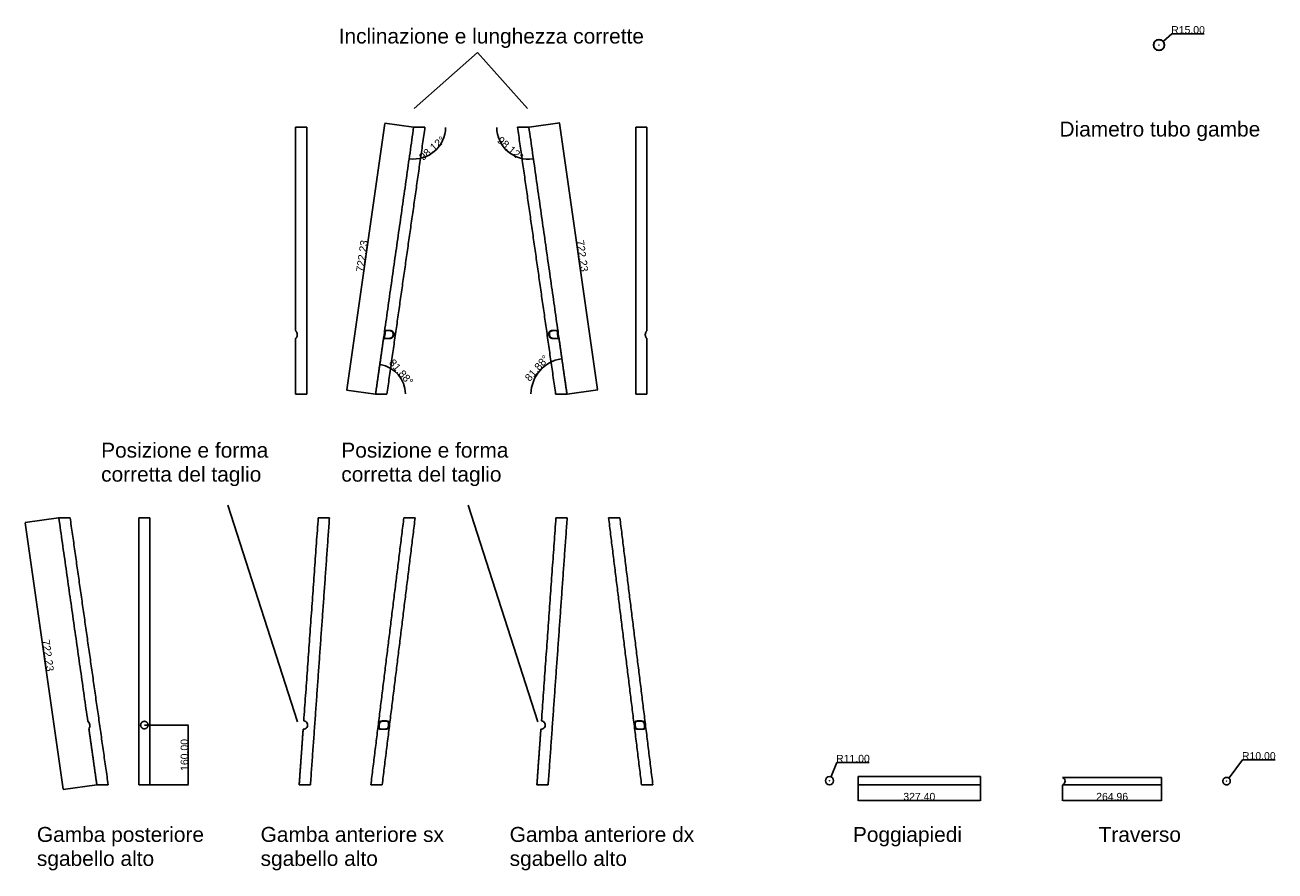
# Model space of a CAD drawing. Header units: millimetres. Extents: x -4960 to 8802, y 840 to 4568.
# Tile 9 of 9: x 5457 to 8802, y 840 to 3104. Entities that reach past the tile are written whole.
import ezdxf

# ---------------------------------------------------------------- set-up
doc = ezdxf.new("R2010")
doc.units = ezdxf.units.MM
doc.header["$MEASUREMENT"] = 0
for name, color, linetype in [('DEFAULT', 7, 'Continuous'), ('LINEE VISIBILI 2D', 7, 'Continuous'), ('LIVELLO 01', 1, 'Continuous')]:
    doc.layers.add(name, color=color, linetype=linetype)
doc.styles.add('ARIAL', font='ARIAL.TTF')
doc.dimstyles.new('DEFAULT', dxfattribs={"dimtxt": 20, "dimasz": 1, "dimexe": 0.5, "dimexo": 0.5, "dimgap": 0.09, "dimtad": 1, "dimtoh": 1, "dimzin": 0, "dimdsep": 46, "dimtxsty": 'ARIAL', "dimcen": 0.5, "dimazin": 0, "dimtfac": 1, "dimtofl": 0, "dimtmove": 0, "dimatfit": 3, "dimfxl": 0, "dimtolj": 1, "dimtzin": 0, "dimarcsym": 0})

# ---------------------------------------------------------------- blocks, each defined once
blk = doc.blocks.new('*D1')
at = {"layer": 'Defpoints', "color": 0}
for p in [(6805.1, 2830.8), (6907.1, 2115.8), (6989, 2127.5)]:
    blk.add_point(p, dxfattribs=at)
at = {"layer": 'LIVELLO 01', "color": 0, "lineweight": -2}
for p, q in [((6805.6, 2830.9), (6887.6, 2842.5)), ((6887.2, 2841.5), (6988.9, 2128.5)), ((6907.6, 2115.9), (6989.5, 2127.5))]:
    blk.add_line(p, q, dxfattribs=at)
at = {"layer": 'LIVELLO 01', "color": 0}
for points in [[(6887.4, 2841.5), (6887.1, 2841.5), (6887.1, 2842.5)], [(6989.1, 2128.5), (6988.7, 2128.4), (6989, 2127.5)]]:
    blk.add_solid(points, dxfattribs=at)
at = {"layer": 'LIVELLO 01', "color": 0, "insert": (6948.3, 2486.4), "char_height": 20, "attachment_point": 5, "rotation": 278.1153, "style": 'ARIAL'}
blk.add_mtext('\\A1;722.23', dxfattribs=at)
blk = doc.blocks.new('*D2')
at = {"layer": 'Defpoints', "color": 0}
for p in [(6719.1, 2830.8), (6805.1, 2830.8), (6732.8, 2784.3), (6817.3, 2745.7)]:
    blk.add_point(p, dxfattribs=at)
at = {"layer": 'LIVELLO 01', "color": 0, "lineweight": -2}
blk.add_arc((6805.1, 2830.8), 86, 180.6663, 277.449, dxfattribs=at)
at = {"layer": 'LIVELLO 01', "color": 0}
for points in [[(6719, 2829.8), (6719.3, 2829.8), (6719.1, 2830.8)], [(6816.3, 2745.7), (6816.3, 2745.4), (6817.3, 2745.7)]]:
    blk.add_solid(points, dxfattribs=at)
at = {"layer": 'LIVELLO 01', "color": 0, "insert": (6755.5, 2773.6), "char_height": 20, "attachment_point": 5, "rotation": 319.0577, "style": 'ARIAL'}
blk.add_mtext('\\A1;98.12°', dxfattribs=at)
blk = doc.blocks.new('*D3')
at = {"layer": 'Defpoints', "color": 0}
for p in [(7609.5, 1081.5), (7613.6, 1091.7)]:
    blk.add_point(p, dxfattribs=at)
at = {"layer": 'LIVELLO 01', "color": 0, "lineweight": -2}
for p, q in [((7629, 1130.3), (7614, 1092.6)), ((7715.6, 1130.3), (7629, 1130.3)), ((7609, 1081.5), (7610, 1081.5)), ((7609.5, 1081), (7609.5, 1082))]:
    blk.add_line(p, q, dxfattribs=at)
at = {"layer": 'LIVELLO 01', "color": 0}
blk.add_solid([(7613.8, 1092.7), (7614.1, 1092.6), (7613.6, 1091.7)], dxfattribs=at)
at = {"layer": 'LIVELLO 01', "color": 0, "insert": (7672.3, 1140.6), "char_height": 20, "attachment_point": 5, "style": 'ARIAL'}
blk.add_mtext('\\A1;R11.00', dxfattribs=at)
blk = doc.blocks.new('*D4')
at = {"layer": 'Defpoints', "color": 0}
for p in [(5547.2, 1785.5), (5649.2, 1070.5), (5559.3, 1057.7)]:
    blk.add_point(p, dxfattribs=at)
at = {"layer": 'LIVELLO 01', "color": 0, "lineweight": -2}
for p, q in [((5546.7, 1785.4), (5456.9, 1772.6)), ((5457.5, 1771.7), (5559.2, 1058.7)), ((5648.7, 1070.4), (5558.8, 1057.6))]:
    blk.add_line(p, q, dxfattribs=at)
at = {"layer": 'LIVELLO 01', "color": 0}
for points in [[(5457.7, 1771.7), (5457.3, 1771.6), (5457.3, 1772.7)], [(5559.3, 1058.7), (5559, 1058.6), (5559.3, 1057.7)]]:
    blk.add_solid(points, dxfattribs=at)
at = {"layer": 'LIVELLO 01', "color": 0, "insert": (5518.5, 1416.6), "char_height": 20, "attachment_point": 5, "rotation": 278.1153, "style": 'ARIAL'}
blk.add_mtext('\\A1;722.23', dxfattribs=at)
blk = doc.blocks.new('*D5')
at = {"layer": 'Defpoints', "color": 0}
for p in [(8491.2, 3050.5), (8502.5, 3060.4)]:
    blk.add_point(p, dxfattribs=at)
at = {"layer": 'LIVELLO 01', "color": 0, "lineweight": -2}
for p, q in [((8525.6, 3080.7), (8503.2, 3061.1)), ((8612.3, 3080.7), (8525.6, 3080.7)), ((8490.7, 3050.5), (8491.7, 3050.5)), ((8491.2, 3050), (8491.2, 3051))]:
    blk.add_line(p, q, dxfattribs=at)
at = {"layer": 'LIVELLO 01', "color": 0}
blk.add_solid([(8503.1, 3061.2), (8503.3, 3061), (8502.5, 3060.4)], dxfattribs=at)
at = {"layer": 'LIVELLO 01', "color": 0, "insert": (8569, 3091), "char_height": 20, "attachment_point": 5, "style": 'ARIAL'}
blk.add_mtext('\\A1;R15.00', dxfattribs=at)
blk = doc.blocks.new('*D6')
at = {"layer": 'Defpoints', "color": 0}
for p in [(8233.4, 1070.5), (8498.4, 1070.5), (8498.4, 1028.5)]:
    blk.add_point(p, dxfattribs=at)
at = {"layer": 'LIVELLO 01', "color": 0, "lineweight": -2}
for p, q in [((8233.4, 1070), (8233.4, 1028)), ((8498.4, 1070), (8498.4, 1028)), ((8234.4, 1028.5), (8497.4, 1028.5))]:
    blk.add_line(p, q, dxfattribs=at)
at = {"layer": 'LIVELLO 01', "color": 0}
for points in [[(8234.4, 1028.6), (8234.4, 1028.3), (8233.4, 1028.5)], [(8497.4, 1028.6), (8497.4, 1028.3), (8498.4, 1028.5)]]:
    blk.add_solid(points, dxfattribs=at)
at = {"layer": 'LIVELLO 01', "color": 0, "insert": (8365.9, 1038.8), "char_height": 20, "attachment_point": 5, "rotation": 359.9999, "style": 'ARIAL'}
blk.add_mtext('\\A1;264.96', dxfattribs=at)
blk = doc.blocks.new('*D7')
at = {"layer": 'Defpoints', "color": 0}
for p in [(5776.3, 1230.5), (5776.2, 1070.5), (5893.8, 1070.5)]:
    blk.add_point(p, dxfattribs=at)
at = {"layer": 'LIVELLO 01', "color": 0, "lineweight": -2}
for p, q in [((5776.8, 1230.5), (5894.3, 1230.5)), ((5893.8, 1229.5), (5893.8, 1071.5)), ((5776.7, 1070.5), (5894.3, 1070.5))]:
    blk.add_line(p, q, dxfattribs=at)
at = {"layer": 'LIVELLO 01', "color": 0}
for points in [[(5893.6, 1229.5), (5893.9, 1229.5), (5893.8, 1230.5)], [(5893.6, 1071.5), (5893.9, 1071.5), (5893.8, 1070.5)]]:
    blk.add_solid(points, dxfattribs=at)
at = {"layer": 'LIVELLO 01', "color": 0, "insert": (5883.5, 1150.5), "char_height": 20, "attachment_point": 5, "rotation": 90, "style": 'ARIAL'}
blk.add_mtext('\\A1;160.00', dxfattribs=at)
blk = doc.blocks.new('*D8')
at = {"layer": 'Defpoints', "color": 0}
for p in [(7686.2, 1070.5), (8013.6, 1070.5), (8013.6, 1028.5)]:
    blk.add_point(p, dxfattribs=at)
at = {"layer": 'LIVELLO 01', "color": 0, "lineweight": -2}
for p, q in [((7686.2, 1070), (7686.2, 1028)), ((8013.6, 1070), (8013.6, 1028)), ((7687.2, 1028.5), (8012.6, 1028.5))]:
    blk.add_line(p, q, dxfattribs=at)
at = {"layer": 'LIVELLO 01', "color": 0}
for points in [[(7687.2, 1028.6), (7687.2, 1028.3), (7686.2, 1028.5)], [(8012.6, 1028.6), (8012.6, 1028.3), (8013.6, 1028.5)]]:
    blk.add_solid(points, dxfattribs=at)
at = {"layer": 'LIVELLO 01', "color": 0, "insert": (7849.9, 1038.8), "char_height": 20, "attachment_point": 5, "style": 'ARIAL'}
blk.add_mtext('\\A1;327.40', dxfattribs=at)
blk = doc.blocks.new('*D9')
at = {"layer": 'Defpoints', "color": 0}
for p in [(6893.5, 2211.1), (6851.3, 2194.3), (6810.8, 2115.8), (6907.1, 2115.8)]:
    blk.add_point(p, dxfattribs=at)
at = {"layer": 'LIVELLO 01', "color": 0, "lineweight": -2}
blk.add_arc((6907.1, 2115.8), 96.3, 98.7103, 179.405, dxfattribs=at)
at = {"layer": 'LIVELLO 01', "color": 0}
for points in [[(6892.5, 2211.1), (6892.5, 2210.8), (6893.5, 2211.1)], [(6811, 2116.8), (6810.6, 2116.8), (6810.8, 2115.8)]]:
    blk.add_solid(points, dxfattribs=at)
at = {"layer": 'LIVELLO 01', "color": 0, "insert": (6826.6, 2185.6), "char_height": 20, "attachment_point": 5, "rotation": 49.0577, "style": 'ARIAL'}
blk.add_mtext('\\A1;81.88°', dxfattribs=at)
blk = doc.blocks.new('*D10')
at = {"layer": 'Defpoints', "color": 0}
for p in [(6496.9, 2830.8), (6317.9, 2126.8), (6394.9, 2115.8)]:
    blk.add_point(p, dxfattribs=at)
at = {"layer": 'LIVELLO 01', "color": 0, "lineweight": -2}
for p, q in [((6419.8, 2840.8), (6318.1, 2127.8)), ((6496.4, 2830.9), (6419.4, 2841.8)), ((6394.4, 2115.9), (6317.5, 2126.8))]:
    blk.add_line(p, q, dxfattribs=at)
at = {"layer": 'LIVELLO 01', "color": 0}
for points in [[(6419.6, 2840.8), (6419.9, 2840.8), (6419.9, 2841.8)], [(6317.9, 2127.8), (6318.3, 2127.7), (6317.9, 2126.8)]]:
    blk.add_solid(points, dxfattribs=at)
at = {"layer": 'LIVELLO 01', "color": 0, "insert": (6358.7, 2485.7), "char_height": 20, "attachment_point": 5, "rotation": 81.8848, "style": 'ARIAL'}
blk.add_mtext('\\A1;722.23', dxfattribs=at)
blk = doc.blocks.new('*D11')
at = {"layer": 'Defpoints', "color": 0}
for p in [(8672.1, 1080.5), (8678.1, 1088.5)]:
    blk.add_point(p, dxfattribs=at)
at = {"layer": 'LIVELLO 01', "color": 0, "lineweight": -2}
for p, q in [((8715, 1137.5), (8678.7, 1089.3)), ((8801.7, 1137.5), (8715, 1137.5)), ((8671.6, 1080.5), (8672.6, 1080.5)), ((8672.1, 1080), (8672.1, 1081))]:
    blk.add_line(p, q, dxfattribs=at)
at = {"layer": 'LIVELLO 01', "color": 0}
blk.add_solid([(8678.6, 1089.4), (8678.9, 1089.2), (8678.1, 1088.5)], dxfattribs=at)
at = {"layer": 'LIVELLO 01', "color": 0, "insert": (8758.4, 1147.8), "char_height": 20, "attachment_point": 5, "style": 'ARIAL'}
blk.add_mtext('\\A1;R10.00', dxfattribs=at)
blk = doc.blocks.new('*D12')
at = {"layer": 'Defpoints', "color": 0}
for p in [(6406.2, 2195.2), (6466.2, 2152.6), (6394.9, 2115.8), (6475.1, 2115.8)]:
    blk.add_point(p, dxfattribs=at)
at = {"layer": 'LIVELLO 01', "color": 0, "lineweight": -2}
blk.add_arc((6394.9, 2115.8), 80.2, 0.714, 81.1706, dxfattribs=at)
at = {"layer": 'LIVELLO 01', "color": 0}
for points in [[(6407.2, 2194.9), (6407.2, 2195.2), (6406.2, 2195.2)], [(6475.3, 2116.8), (6475, 2116.8), (6475.1, 2115.8)]]:
    blk.add_solid(points, dxfattribs=at)
at = {"layer": 'LIVELLO 01', "color": 0, "insert": (6463.3, 2175.1), "char_height": 20, "attachment_point": 5, "rotation": 310.9423, "style": 'ARIAL'}
blk.add_mtext('\\A1;81.88°', dxfattribs=at)
blk = doc.blocks.new('*D13')
at = {"layer": 'Defpoints', "color": 0}
for p in [(6496.9, 2830.8), (6582.3, 2830.8), (6484.8, 2746.2), (6532.4, 2753.1)]:
    blk.add_point(p, dxfattribs=at)
at = {"layer": 'LIVELLO 01', "color": 0, "lineweight": -2}
blk.add_arc((6496.9, 2830.8), 85.4, 262.5552, 359.3295, dxfattribs=at)
at = {"layer": 'LIVELLO 01', "color": 0}
for points in [[(6582.1, 2829.8), (6582.5, 2829.8), (6582.3, 2830.8)], [(6485.8, 2745.9), (6485.8, 2746.2), (6484.8, 2746.2)]]:
    blk.add_solid(points, dxfattribs=at)
at = {"layer": 'LIVELLO 01', "color": 0, "insert": (6546.1, 2774), "char_height": 20, "attachment_point": 5, "rotation": 40.9423, "style": 'ARIAL'}
blk.add_mtext('\\A1;98.12°', dxfattribs=at)

msp = doc.modelspace()

# ---------------------------------------------------------------- linework, layer by layer
at = {"layer": 'DEFAULT'}
for points in [[(6667.39648, 3030.93), (6498.49811, 2880.54104)], [(6667.39648, 3030.93), (6801.30446, 2880.54104)], [(5999.62492, 1819.28132), (6186.06409, 1239.22271)], [(6642.3128, 1819.28132), (6828.75197, 1239.22271)]]:
    msp.add_lwpolyline(points, dxfattribs=at)
for centre, radius in [((8491.19386, 3050.54236), 15), ((7609.51167, 1081.4769), 11)]:
    msp.add_circle(centre, radius, dxfattribs=at)
for centre, radius, start, end in [((5615.41478, 1228.91966), 14.97001, 325.68102843, 50.53332076), ((6202.15615, 1230.4769), 11, 264.85266997, 86.98836735), ((6202.15615, 1230.4769), 11, 86.98836735, 86.99133447), ((6838.20025, 1230.47679), 11.00011, 265.07828207, 86.76232264), ((6838.20025, 1230.47679), 11.00011, 86.76232264, 86.76529013), ((8228.80721, 1080.47533), 11.00331, 65.31738567, 65.32516694), ((8228.80721, 1080.47533), 11.00331, 294.68165349, 65.31738567)]:
    msp.add_arc(centre, radius, start, end, dxfattribs=at)
msp.add_rational_spline([(8505.19386, 3050.54236), (8505.19386, 3064.54236), (8491.19386, 3064.54236), (8477.19386, 3064.54236), (8477.19386, 3050.54236), (8477.19386, 3036.54236), (8491.19386, 3036.54236), (8505.19386, 3036.54236), (8505.19386, 3050.54236)], [1, 0.707106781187, 1, 0.707106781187, 1, 0.707106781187, 1, 0.707106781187, 1], degree=2, knots=[0, 0, 0, 23.5619449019, 23.5619449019, 47.1238898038, 47.1238898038, 70.6858347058, 70.6858347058, 94.2477796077, 94.2477796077, 94.2477796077], dxfattribs=at)
at = {"layer": 'LINEE VISIBILI 2D'}
for points, degree in [([(6180.90313, 2286.4797), (6180.90313, 2558.63595), (6180.90313, 2830.7922)], 2), ([(6188.45987, 2830.7922), (6184.6819, 2830.7922), (6180.90392, 2830.7922)], 2), ([(6210.90313, 2830.7922), (6210.90313, 2473.2922), (6210.90313, 2115.7922)], 2), ([(6418.8735, 2283.91514), (6457.86409, 2557.35367), (6496.85468, 2830.7922)], 2), ([(6527.15811, 2830.79206), (6476.1809, 2473.29213), (6425.2037, 2115.7922)], 2), ([(6525.16111, 2830.7922), (6511.00842, 2830.7922), (6496.85572, 2830.7922)], 2), ([(6774.83023, 2830.79206), (6825.80744, 2473.29213), (6876.78465, 2115.7922)], 2), ([(6776.82723, 2830.7922), (6790.97993, 2830.7922), (6805.13262, 2830.7922)], 2), ([(6883.11485, 2283.91514), (6844.12426, 2557.35367), (6805.13367, 2830.7922)], 2), ([(7091.08521, 2830.7922), (7091.08521, 2473.2922), (7091.08521, 2115.7922)], 2), ([(7113.52847, 2830.7922), (7117.30645, 2830.7922), (7121.08442, 2830.7922)], 2), ([(7121.08521, 2286.4797), (7121.08521, 2558.63595), (7121.08521, 2830.7922)], 2), ([(6180.90313, 2115.7922), (6180.90313, 2190.31782), (6180.90313, 2264.84344)], 2), ([(6394.90026, 2115.79235), (6405.65905, 2191.24308), (6416.41784, 2266.69381)], 2), ([(6907.08808, 2115.79235), (6896.32929, 2191.24308), (6885.5705, 2266.69381)], 2), ([(7121.08521, 2115.7922), (7121.08521, 2190.31782), (7121.08521, 2264.84344)], 2), ([(6188.45987, 2115.7922), (6184.6819, 2115.7922), (6180.90392, 2115.7922)], 2), ([(6423.20667, 2115.7922), (6409.05398, 2115.7922), (6394.90128, 2115.7922)], 2), ([(6878.78167, 2115.7922), (6892.93436, 2115.7922), (6907.08706, 2115.7922)], 2), ([(7113.52847, 2115.7922), (7117.30645, 2115.7922), (7121.08442, 2115.7922)], 2), ([(5547.21656, 1785.4769), (5586.07336, 1512.97666), (5624.93016, 1240.47642)], 2), ([(5577.52002, 1785.4769), (5562.36829, 1785.4769), (5547.21656, 1785.4769)], 2), ([(5577.52002, 1785.4769), (5628.49724, 1427.9769), (5679.47446, 1070.4769)], 2), ([(5776.21433, 1785.4769), (5768.71434, 1785.4769), (5761.21434, 1785.4769)], 2), ([(5761.2159, 1070.4769), (5761.21512, 1427.9769), (5761.21434, 1785.4769)], 2), ([(5791.21434, 1785.4769), (5783.71434, 1785.4769), (5776.21433, 1785.4769)], 2), ([(5791.21434, 1785.4769), (5791.21512, 1427.9769), (5791.2159, 1070.4769)], 2), ([(6202.73351, 1241.46175), (6222.12627, 1513.46933), (6241.51902, 1785.4769)], 2), ([(6271.59517, 1785.47686), (6246.10724, 1427.97688), (6220.61931, 1070.4769)], 2), ([(6256.68817, 1785.4769), (6249.10388, 1785.4769), (6241.51959, 1785.4769)], 2), ([(6271.5946, 1785.4769), (6266.62579, 1785.4769), (6261.65698, 1785.4769), (6256.68817, 1785.4769)], 3), ([(6382.3187, 1070.4769), (6426.46665, 1427.9769), (6470.61461, 1785.4769)], 2), ([(6412.54658, 1070.4769), (6456.69454, 1427.9769), (6500.8425, 1785.4769)], 2), ([(6500.8425, 1785.4769), (6485.72855, 1785.4769), (6470.61461, 1785.4769)], 2), ([(6838.82095, 1241.45939), (6858.21482, 1513.46815), (6877.60869, 1785.4769)], 2), ([(6907.68485, 1785.47686), (6882.19556, 1427.97688), (6856.70628, 1070.4769)], 2), ([(6892.5157, 1785.4769), (6885.06248, 1785.4769), (6877.60926, 1785.4769)], 2), ([(6907.68428, 1785.4769), (6900.09999, 1785.4769), (6892.5157, 1785.4769)], 2), ([(7106.69747, 1070.4769), (7062.55029, 1427.9769), (7018.40311, 1785.4769)], 2), ([(7048.63099, 1785.4769), (7033.51705, 1785.4769), (7018.40311, 1785.4769)], 2), ([(7136.92534, 1070.4769), (7092.77817, 1427.9769), (7048.63099, 1785.4769)], 2), ([(5627.78189, 1220.47738), (5638.47645, 1145.47714), (5649.171, 1070.4769)], 2), ([(6190.54316, 1070.47694), (6195.85621, 1144.9991), (6201.16926, 1219.52125)], 2), ([(6826.63012, 1070.47694), (6831.94331, 1144.99709), (6837.2565, 1219.51724)], 2), ([(5679.47446, 1070.4769), (5664.32273, 1070.4769), (5649.171, 1070.4769)], 2), ([(5776.2159, 1070.4769), (5768.7159, 1070.4769), (5761.2159, 1070.4769)], 2), ([(5791.2159, 1070.4769), (5783.7159, 1070.4769), (5776.2159, 1070.4769)], 2), ([(6205.7123, 1070.4769), (6198.12801, 1070.4769), (6190.54373, 1070.4769)], 2), ([(6220.61873, 1070.4769), (6215.64992, 1070.4769), (6210.68111, 1070.4769), (6205.7123, 1070.4769)], 3), ([(6412.54658, 1070.4769), (6397.43264, 1070.4769), (6382.3187, 1070.4769)], 2), ([(6841.53713, 1070.4769), (6834.08391, 1070.4769), (6826.63069, 1070.4769)], 2), ([(6856.70571, 1070.4769), (6849.12142, 1070.4769), (6841.53713, 1070.4769)], 2), ([(7136.92534, 1070.4769), (7121.8114, 1070.4769), (7106.69747, 1070.4769)], 2), ([(7686.20073, 1092.4769), (7849.89887, 1092.4769), (8013.59702, 1092.4769)], 2), ([(7686.20073, 1092.4769), (7686.20073, 1086.9769), (7686.20073, 1081.4769)], 2), ([(7686.20073, 1081.4769), (7686.20073, 1075.9769), (7686.20073, 1070.4769)], 2), ([(8013.59702, 1070.4769), (7849.89887, 1070.4769), (7686.20073, 1070.4769)], 2), ([(8013.59702, 1081.4769), (8013.59702, 1086.9769), (8013.59702, 1092.4769)], 2), ([(8013.59702, 1070.4769), (8013.59702, 1075.9769), (8013.59702, 1081.4769)], 2), ([(8233.4021, 1090.4769), (8365.88292, 1090.4769), (8498.36374, 1090.4769)], 2), ([(8498.36374, 1070.4769), (8365.88292, 1070.4769), (8233.4021, 1070.4769)], 2), ([(8498.36374, 1080.4769), (8498.36374, 1085.47193), (8498.36374, 1090.46696)], 2)]:
    msp.add_open_spline(points, degree=degree, dxfattribs=at)
for points, knots in [([(6210.90234, 2830.7922), (6210.9103, 2830.7922), (6210.86009, 2830.7922), (6210.4833, 2830.7922), (6209.86559, 2830.7922), (6208.92611, 2830.7922), (6202.10403, 2830.7922), (6195.28195, 2830.7922), (6188.45987, 2830.7922)], [39.3254901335, 39.3254901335, 39.3254901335, 39.3254901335, 41.6389150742, 41.6389150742, 47.3400966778, 47.3400966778, 47.3400966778, 67.8063321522, 67.8063321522, 67.8063321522, 67.8063321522]), ([(6527.15709, 2830.7922), (6527.16627, 2830.7922), (6527.11617, 2830.7922), (6526.73574, 2830.7922), (6526.10963, 2830.7922), (6525.16111, 2830.7922)], [62.976001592, 62.976001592, 62.976001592, 62.976001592, 65.2767520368, 65.2767520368, 70.9437805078, 70.9437805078, 70.9437805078, 70.9437805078]), ([(6774.83125, 2830.7922), (6774.82207, 2830.7922), (6774.87217, 2830.7922), (6775.2526, 2830.7922), (6775.87871, 2830.7922), (6776.82723, 2830.7922)], [62.976001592, 62.976001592, 62.976001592, 62.976001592, 65.2767520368, 65.2767520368, 70.9437805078, 70.9437805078, 70.9437805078, 70.9437805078]), ([(7091.086, 2830.7922), (7091.07804, 2830.7922), (7091.12825, 2830.7922), (7091.50504, 2830.7922), (7092.12275, 2830.7922), (7093.06224, 2830.7922), (7099.88431, 2830.7922), (7106.70639, 2830.7922), (7113.52847, 2830.7922)], [39.3254901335, 39.3254901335, 39.3254901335, 39.3254901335, 41.6389150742, 41.6389150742, 47.3400966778, 47.3400966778, 47.3400966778, 67.8063321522, 67.8063321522, 67.8063321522, 67.8063321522]), ([(6180.90242, 2286.4797), (6180.90344, 2286.42254), (6180.9533, 2286.28285), (6181.08269, 2286.07061), (6181.4163, 2285.60932), (6181.8261, 2285.07423), (6182.41824, 2284.23266), (6183.21478, 2282.97948), (6184.58805, 2280.19918), (6185.20272, 2277.59741), (6185.29404, 2275.7922), (6185.32191, 2275.2712), (6185.32133, 2274.23571), (6185.10423, 2272.1623), (6184.43233, 2269.72083), (6183.28101, 2267.55065), (6182.27417, 2266.24827), (6181.60613, 2265.53063), (6181.17405, 2265.1476), (6180.92899, 2264.90662), (6180.90629, 2264.859), (6180.90391, 2264.8435)], [0, 0, 0, 0, 0.1693607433, 0.4404078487, 0.744283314, 1.8773972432, 2.4614055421, 3.8319672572, 6.3272804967, 11.7455019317, 11.7455019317, 11.7455019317, 13.3102721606, 14.8487081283, 17.9898349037, 20.861653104, 22.1728423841, 22.9207754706, 23.8001457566, 23.9034350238, 23.9521328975, 23.9521328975, 23.9521328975, 23.9521328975]), ([(6427.87625, 2286.48958), (6427.03221, 2286.49127), (6425.56997, 2286.45714), (6423.67882, 2286.22032), (6422.32655, 2285.74122), (6421.44407, 2284.94537), (6420.9565, 2283.89669), (6420.70292, 2282.71421), (6420.58337, 2281.63505), (6420.45243, 2280.00431), (6420.33692, 2278.11559), (6420.16383, 2276.46887), (6420.07974, 2275.7922), (6419.95858, 2274.8493), (6419.61189, 2272.57314), (6418.99882, 2269.9887), (6418.60363, 2267.98976), (6418.51559, 2267.04633), (6418.58712, 2266.18411), (6419.08302, 2265.44704), (6419.86313, 2265.15094), (6420.65027, 2264.99687), (6421.88447, 2264.87294), (6422.90118, 2264.85542), (6423.65558, 2264.84468)], [0, 0, 0, 0, 2.5333371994, 4.3813666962, 5.7105490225, 6.7852592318, 7.8675378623, 9.1307387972, 10.4115695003, 11.1193117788, 14.04063346, 16.086161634, 16.086161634, 16.086161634, 18.940114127, 22.9838764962, 24.0552217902, 25.0472191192, 25.8303977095, 26.6088217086, 27.5999476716, 28.2424680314, 29.0414294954, 31.301899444, 31.301899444, 31.301899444, 31.301899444]), ([(6424.95109, 2264.83975), (6426.35592, 2264.84537), (6428.81039, 2264.88161), (6432.15839, 2265.20839), (6434.82403, 2265.86365), (6437.03076, 2266.92366), (6438.88085, 2268.45466), (6440.34742, 2270.52518), (6441.34738, 2273.04713), (6441.68419, 2274.86605), (6441.76383, 2275.7922), (6441.84053, 2276.66126), (6441.8358, 2278.30671), (6441.32807, 2280.66965), (6440.29669, 2282.64583), (6438.75049, 2284.17227), (6436.80716, 2285.25024), (6434.34954, 2285.98358), (6431.31919, 2286.39868), (6429.08714, 2286.48507), (6427.87625, 2286.48958)], [0, 0, 0, 0, 4.2149330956, 7.3606254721, 10.0788338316, 12.4170481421, 14.6581009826, 17.224929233, 19.9632645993, 22.7511463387, 22.7511463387, 22.7511463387, 25.3687280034, 27.6631416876, 29.9564717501, 31.9756630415, 34.1104425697, 36.5743403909, 39.6375351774, 43.2701977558, 43.2701977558, 43.2701977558, 43.2701977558]), ([(6877.03725, 2264.83975), (6875.63242, 2264.84537), (6873.17795, 2264.88161), (6869.82995, 2265.20839), (6867.16431, 2265.86365), (6864.95758, 2266.92366), (6863.10749, 2268.45466), (6861.64092, 2270.52518), (6860.64096, 2273.04713), (6860.30415, 2274.86605), (6860.22451, 2275.7922), (6860.14782, 2276.66126), (6860.15255, 2278.30671), (6860.66027, 2280.66965), (6861.69165, 2282.64583), (6863.23786, 2284.17227), (6865.18118, 2285.25024), (6867.6388, 2285.98358), (6870.66915, 2286.39868), (6872.9012, 2286.48507), (6874.1121, 2286.48958)], [0, 0, 0, 0, 4.2149330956, 7.3606254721, 10.0788338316, 12.4170481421, 14.6581009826, 17.224929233, 19.9632645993, 22.7511463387, 22.7511463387, 22.7511463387, 25.3687280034, 27.6631416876, 29.9564717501, 31.9756630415, 34.1104425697, 36.5743403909, 39.6375351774, 43.2701977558, 43.2701977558, 43.2701977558, 43.2701977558]), ([(6874.1121, 2286.48958), (6874.95613, 2286.49127), (6876.41837, 2286.45714), (6878.30952, 2286.22032), (6879.66179, 2285.74122), (6880.54427, 2284.94537), (6881.03184, 2283.89669), (6881.28543, 2282.71421), (6881.40498, 2281.63505), (6881.53591, 2280.00431), (6881.65142, 2278.11559), (6881.82451, 2276.46887), (6881.9086, 2275.7922), (6882.02976, 2274.8493), (6882.37645, 2272.57314), (6882.98953, 2269.9887), (6883.38472, 2267.98976), (6883.47275, 2267.04633), (6883.40122, 2266.18411), (6882.90532, 2265.44704), (6882.12521, 2265.15094), (6881.33807, 2264.99687), (6880.10387, 2264.87294), (6879.08717, 2264.85542), (6878.33277, 2264.84468)], [0, 0, 0, 0, 2.5333371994, 4.3813666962, 5.7105490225, 6.7852592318, 7.8675378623, 9.1307387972, 10.4115695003, 11.1193117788, 14.04063346, 16.086161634, 16.086161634, 16.086161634, 18.940114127, 22.9838764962, 24.0552217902, 25.0472191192, 25.8303977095, 26.6088217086, 27.5999476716, 28.2424680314, 29.0414294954, 31.301899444, 31.301899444, 31.301899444, 31.301899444]), ([(7121.08593, 2286.4797), (7121.0849, 2286.42254), (7121.03504, 2286.28285), (7120.90565, 2286.07061), (7120.57204, 2285.60932), (7120.16225, 2285.07423), (7119.5701, 2284.23266), (7118.77356, 2282.97948), (7117.40029, 2280.19918), (7116.78562, 2277.59741), (7116.6943, 2275.7922), (7116.66643, 2275.2712), (7116.66701, 2274.23571), (7116.88412, 2272.1623), (7117.55601, 2269.72083), (7118.70734, 2267.55065), (7119.71417, 2266.24827), (7120.38221, 2265.53063), (7120.81429, 2265.1476), (7121.05935, 2264.90662), (7121.08205, 2264.859), (7121.08444, 2264.8435)], [0, 0, 0, 0, 0.1693607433, 0.4404078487, 0.744283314, 1.8773972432, 2.4614055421, 3.8319672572, 6.3272804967, 11.7455019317, 11.7455019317, 11.7455019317, 13.3102721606, 14.8487081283, 17.9898349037, 20.861653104, 22.1728423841, 22.9207754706, 23.8001457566, 23.9034350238, 23.9521328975, 23.9521328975, 23.9521328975, 23.9521328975]), ([(6210.90234, 2115.7922), (6210.9103, 2115.7922), (6210.86009, 2115.7922), (6210.4833, 2115.7922), (6209.86559, 2115.7922), (6208.92611, 2115.7922), (6202.10403, 2115.7922), (6195.28195, 2115.7922), (6188.45987, 2115.7922)], [39.3254901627, 39.3254901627, 39.3254901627, 39.3254901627, 41.6389151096, 41.6389151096, 47.3400966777, 47.3400966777, 47.3400966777, 67.8063321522, 67.8063321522, 67.8063321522, 67.8063321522]), ([(6425.20265, 2115.7922), (6425.21183, 2115.7922), (6425.16173, 2115.7922), (6424.78131, 2115.7922), (6424.15519, 2115.7922), (6423.20667, 2115.7922)], [62.9760015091, 62.9760015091, 62.9760015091, 62.9760015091, 65.2767519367, 65.2767519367, 70.9437805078, 70.9437805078, 70.9437805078, 70.9437805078]), ([(6876.78569, 2115.7922), (6876.77651, 2115.7922), (6876.82661, 2115.7922), (6877.20704, 2115.7922), (6877.83315, 2115.7922), (6878.78167, 2115.7922)], [62.9760015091, 62.9760015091, 62.9760015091, 62.9760015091, 65.2767519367, 65.2767519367, 70.9437805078, 70.9437805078, 70.9437805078, 70.9437805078]), ([(7091.086, 2115.7922), (7091.07804, 2115.7922), (7091.12825, 2115.7922), (7091.50504, 2115.7922), (7092.12275, 2115.7922), (7093.06224, 2115.7922), (7099.88431, 2115.7922), (7106.70639, 2115.7922), (7113.52847, 2115.7922)], [39.3254901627, 39.3254901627, 39.3254901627, 39.3254901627, 41.6389151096, 41.6389151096, 47.3400966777, 47.3400966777, 47.3400966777, 67.8063321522, 67.8063321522, 67.8063321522, 67.8063321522]), ([(6418.51219, 1241.17428), (6417.29447, 1241.17544), (6415.16211, 1241.12095), (6412.30505, 1240.78748), (6410.06606, 1240.16903), (6408.30429, 1239.18079), (6406.91864, 1237.7353), (6405.90028, 1235.83527), (6405.12847, 1233.35681), (6404.78953, 1231.51687), (6404.63839, 1230.4769), (6404.47724, 1229.35804), (6404.26978, 1227.37248), (6404.28449, 1224.72927), (6404.69627, 1222.72986), (6405.60602, 1221.26314), (6407.0385, 1220.33396), (6408.96707, 1219.81714), (6410.96619, 1219.62728), (6413.09477, 1219.54255), (6414.39667, 1219.52878), (6415.1515, 1219.52515)], [0, 0, 0, 0, 3.6534230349, 6.3944406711, 8.6170130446, 10.5894533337, 12.3960428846, 14.5594849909, 17.011794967, 20.164771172, 20.164771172, 20.164771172, 23.5563916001, 26.1464711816, 28.0783234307, 29.6289140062, 31.2119174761, 33.0979840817, 35.5864619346, 37.2254907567, 39.4905543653, 39.4905543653, 39.4905543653, 39.4905543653]), ([(6416.53029, 1219.52631), (6417.25991, 1219.53095), (6418.54927, 1219.54729), (6420.68606, 1219.6374), (6422.78334, 1219.8466), (6424.83685, 1220.39777), (6426.45646, 1221.35247), (6427.71146, 1222.80391), (6428.63387, 1224.847), (6429.29, 1227.46882), (6429.56984, 1229.41703), (6429.6768, 1230.4769), (6429.77675, 1231.47376), (6429.88642, 1233.25368), (6429.7278, 1235.70935), (6429.17717, 1237.65829), (6428.11258, 1239.14831), (6426.56625, 1240.15126), (6424.47489, 1240.77836), (6421.73326, 1241.1117), (6419.66964, 1241.17095), (6418.51219, 1241.17428)], [0, 0, 0, 0, 2.1889978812, 3.8678509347, 6.4156990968, 8.5042790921, 10.20886068, 11.9910809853, 14.1856022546, 16.8883711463, 20.0841283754, 20.0841283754, 20.0841283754, 23.0906360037, 25.4245682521, 27.4490385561, 29.1063414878, 30.8190691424, 32.9007348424, 35.6179942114, 39.0903860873, 39.0903860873, 39.0903860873, 39.0903860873]), ([(7100.7335, 1241.16396), (7099.5789, 1241.1606), (7097.52073, 1241.10049), (7094.78587, 1240.76445), (7092.69858, 1240.13546), (7091.15432, 1239.1322), (7090.08961, 1237.64494), (7089.53587, 1235.70029), (7089.37378, 1233.24909), (7089.48197, 1231.47201), (7089.58148, 1230.4769), (7089.69797, 1229.32605), (7089.99495, 1227.29566), (7090.70724, 1224.61371), (7091.6775, 1222.61539), (7092.98537, 1221.22284), (7094.64659, 1220.32712), (7096.7701, 1219.80695), (7099.74528, 1219.55187), (7102.02551, 1219.53193), (7103.40525, 1219.52834), (7104.16076, 1219.52762), (7105.55336, 1219.53666), (7107.4342, 1219.5927), (7108.94691, 1219.69763), (7110.48739, 1219.90041), (7112.04311, 1220.28351), (7113.57148, 1221.21908), (7114.52256, 1222.70888), (7114.94233, 1224.73943), (7114.96119, 1227.37791), (7114.75382, 1229.35997), (7114.59288, 1230.4769), (7114.44186, 1231.5141), (7114.1023, 1233.35014), (7113.32865, 1235.82337), (7112.30855, 1237.72014), (7110.92355, 1239.16338), (7109.16458, 1240.15217), (7106.9296, 1240.77322), (7104.07752, 1241.10976), (7101.94892, 1241.16517), (7100.7335, 1241.16396)], [0, 0, 0, 0, 3.4638755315, 6.1732196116, 8.2520807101, 9.9655413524, 11.6207970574, 13.6410855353, 15.9715828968, 18.9727125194, 18.9727125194, 18.9727125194, 22.443113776, 25.1203117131, 27.2796172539, 29.0561269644, 30.7727663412, 32.8826820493, 35.5812832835, 39.7208679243, 39.7208679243, 39.7208679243, 41.9874738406, 43.8983400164, 45.3656467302, 46.5347036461, 48.5579036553, 50.1501788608, 51.8028507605, 53.7333879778, 56.3171912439, 59.7033831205, 59.7033831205, 59.7033831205, 62.8480692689, 65.2974570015, 67.4586447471, 69.2644021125, 71.2343522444, 73.4543325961, 76.1909237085, 79.8374627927, 79.8374627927, 79.8374627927, 79.8374627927])]:
    msp.add_open_spline(points, degree=3, knots=knots, dxfattribs=at)
for points, weights, degree, knots in [([(6426.91476, 2286.77701), (6427.87558, 2286.776), (6429.51982, 2286.76824), (6432.30369, 2286.68651), (6435.06877, 2286.46215), (6437.90476, 2285.82398), (6440.19616, 2284.73739), (6441.94795, 2283.13657), (6443.0918, 2281.03931), (6443.65885, 2278.53182), (6443.66571, 2276.74243), (6443.57832, 2275.7922), (6443.50019, 2274.91791), (6443.19505, 2273.2007), (6442.30813, 2270.76956), (6441.00361, 2268.69058), (6439.29775, 2267.05881), (6437.29145, 2265.92642), (6434.93633, 2265.21093), (6432.09426, 2264.82964), (6430.01453, 2264.79174), (6428.83863, 2264.7922), (6427.15449, 2264.80852), (6425.47034, 2264.82329), (6423.78618, 2264.83651), (6422.35652, 2264.82875), (6420.92692, 2264.81398), (6419.49741, 2264.7922), (6419.01173, 2264.78966), (6418.23295, 2264.80774), (6417.23252, 2264.96551), (6416.58605, 2265.38757), (6416.39651, 2266.04354), (6416.41506, 2266.71061), (6416.53221, 2267.49055), (6416.8769, 2268.97115), (6417.31995, 2270.64625), (6417.86646, 2273.11247), (6418.12999, 2274.6789), (6418.26525, 2275.7922), (6418.36113, 2276.56476), (6418.46814, 2277.73984), (6418.5968, 2279.86646), (6418.64414, 2281.60114), (6418.77827, 2283.3742), (6418.97891, 2284.53859), (6419.47321, 2285.61714), (6420.43648, 2286.31629), (6421.85008, 2286.64291), (6423.38645, 2286.73944), (6425.14357, 2286.77447), (6426.25905, 2286.77736), (6426.91476, 2286.77701)], [1, 1, 1, 1, 1, 1, 1, 1, 1, 1, 1, 1, 1, 1, 1, 1, 1, 1, 1, 1, 1, 1, 0.999999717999, 0.999999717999, 1, 0.999991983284, 0.999991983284, 1, 1, 1, 1, 1, 1, 1, 1, 1, 1, 1, 1, 1, 1, 1, 1, 1, 1, 1, 1, 1, 1, 1, 1, 1, 1], 3, [0, 0, 0, 0, 2.8828009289, 4.931605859, 8.3560387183, 11.1949113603, 13.6189509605, 15.9000340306, 18.2198482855, 20.6965763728, 23.5593445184, 23.5593445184, 23.5593445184, 26.1924199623, 28.7729626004, 31.2901336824, 33.5032984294, 35.8004028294, 38.1501678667, 40.8555123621, 44.3838404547, 44.3838404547, 44.3838404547, 49.4364801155, 49.4364801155, 49.4364801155, 53.7255028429, 53.7255028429, 53.7255028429, 55.1809796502, 56.064323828, 56.7457972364, 57.3985229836, 58.0028924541, 58.7696185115, 59.7500451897, 62.567362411, 63.9641848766, 67.3285167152, 67.3285167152, 67.3285167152, 69.6630725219, 70.8692643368, 73.716911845, 74.87254057, 76.1939942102, 77.2686757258, 78.3431711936, 79.662040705, 81.5810542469, 82.9639763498, 84.9301441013, 84.9301441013, 84.9301441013, 84.9301441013]), ([(6875.07358, 2286.77701), (6874.11277, 2286.776), (6872.46852, 2286.76824), (6869.68465, 2286.68651), (6866.91957, 2286.46215), (6864.08358, 2285.82398), (6861.79218, 2284.73739), (6860.0404, 2283.13657), (6858.89654, 2281.03931), (6858.32949, 2278.53182), (6858.32263, 2276.74243), (6858.41002, 2275.7922), (6858.48816, 2274.91791), (6858.79329, 2273.2007), (6859.68021, 2270.76956), (6860.98473, 2268.69058), (6862.69059, 2267.05881), (6864.6969, 2265.92642), (6867.05201, 2265.21093), (6869.89408, 2264.82964), (6871.97381, 2264.79174), (6873.14972, 2264.7922), (6874.83385, 2264.80852), (6876.518, 2264.82329), (6878.20216, 2264.83651), (6879.63182, 2264.82875), (6881.06142, 2264.81398), (6882.49094, 2264.7922), (6882.97662, 2264.78966), (6883.75539, 2264.80774), (6884.75582, 2264.96551), (6885.40229, 2265.38757), (6885.59183, 2266.04354), (6885.57329, 2266.71061), (6885.45613, 2267.49055), (6885.11144, 2268.97115), (6884.66839, 2270.64625), (6884.12188, 2273.11247), (6883.85835, 2274.6789), (6883.72309, 2275.7922), (6883.62721, 2276.56476), (6883.5202, 2277.73984), (6883.39155, 2279.86646), (6883.34421, 2281.60114), (6883.21008, 2283.3742), (6883.00943, 2284.53859), (6882.51513, 2285.61714), (6881.55186, 2286.31629), (6880.13826, 2286.64291), (6878.60189, 2286.73944), (6876.84477, 2286.77447), (6875.7293, 2286.77736), (6875.07358, 2286.77701)], [1, 1, 1, 1, 1, 1, 1, 1, 1, 1, 1, 1, 1, 1, 1, 1, 1, 1, 1, 1, 1, 1, 0.999999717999, 0.999999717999, 1, 0.999991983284, 0.999991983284, 1, 1, 1, 1, 1, 1, 1, 1, 1, 1, 1, 1, 1, 1, 1, 1, 1, 1, 1, 1, 1, 1, 1, 1, 1, 1], 3, [0, 0, 0, 0, 2.8828009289, 4.931605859, 8.3560387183, 11.1949113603, 13.6189509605, 15.9000340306, 18.2198482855, 20.6965763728, 23.5593445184, 23.5593445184, 23.5593445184, 26.1924199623, 28.7729626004, 31.2901336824, 33.5032984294, 35.8004028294, 38.1501678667, 40.8555123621, 44.3838404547, 44.3838404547, 44.3838404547, 49.4364801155, 49.4364801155, 49.4364801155, 53.7255028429, 53.7255028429, 53.7255028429, 55.1809796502, 56.064323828, 56.7457972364, 57.3985229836, 58.0028924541, 58.7696185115, 59.7500451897, 62.567362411, 63.9641848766, 67.3285167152, 67.3285167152, 67.3285167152, 69.6630725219, 70.8692643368, 73.716911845, 74.87254057, 76.1939942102, 77.2686757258, 78.3431711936, 79.662040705, 81.5810542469, 82.9639763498, 84.9301441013, 84.9301441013, 84.9301441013, 84.9301441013]), ([(5776.21557, 1220.47738), (5766.31348, 1220.57433), (5766.31347, 1230.4769), (5766.31346, 1240.37944), (5776.21553, 1240.47642)], [1, 0.710560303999, 1, 0.710560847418, 1], 2, [0, 0, 0, 15.6100600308, 15.6100600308, 31.2200823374, 31.2200823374, 31.2200823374]), ([(5776.21553, 1240.47642), (5776.26449, 1240.4769), (5776.31347, 1240.4769), (5786.31346, 1240.47689), (5786.31347, 1230.4769)], [1, 0.999987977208, 1, 0.70710746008, 1], 2, [0, 0, 0, 0.0979423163, 0.0979423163, 15.8059014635, 15.8059014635, 15.8059014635]), ([(6418.54769, 1241.46171), (6419.44343, 1241.4609), (6421.01856, 1241.45585), (6423.57791, 1241.39668), (6425.97617, 1241.23245), (6428.24612, 1240.74075), (6429.9806, 1239.84498), (6431.19018, 1238.39042), (6431.84083, 1236.3324), (6432.02401, 1233.64517), (6431.8908, 1231.621), (6431.77198, 1230.4769), (6431.66394, 1229.44041), (6431.39585, 1227.52731), (6430.81898, 1225.00698), (6430.05418, 1223.01358), (6429.07533, 1221.54916), (6427.74786, 1220.48282), (6426.03508, 1219.82424), (6423.76887, 1219.50012), (6422.07284, 1219.47719), (6421.10282, 1219.4769), (6419.34798, 1219.49463), (6417.59312, 1219.5094), (6415.83824, 1219.52121), (6414.91861, 1219.52192), (6414.0166, 1219.51439), (6412.1502, 1219.49197), (6411.22735, 1219.4769), (6410.3166, 1219.4769), (6409.3773, 1219.4778), (6407.78629, 1219.49885), (6405.66833, 1219.79385), (6404.11549, 1220.40216), (6403.0075, 1221.47814), (6402.3795, 1222.98843), (6402.13097, 1224.96954), (6402.18832, 1227.52167), (6402.39337, 1229.41373), (6402.54321, 1230.4769), (6402.71202, 1231.6627), (6403.08323, 1233.74257), (6403.92786, 1236.43596), (6405.05127, 1238.42668), (6406.54646, 1239.84474), (6408.47527, 1240.74663), (6410.87361, 1241.23657), (6413.34124, 1241.40124), (6415.96791, 1241.4576), (6417.61262, 1241.46183), (6418.54769, 1241.46171)], [1, 1, 1, 1, 1, 1, 1, 1, 1, 1, 1, 1, 1, 1, 1, 1, 1, 1, 1, 1, 1, 1, 0.999999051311, 0.999999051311, 1, 1, 1, 1, 1, 1, 1, 1, 1, 1, 1, 1, 1, 1, 1, 1, 1, 1, 1, 1, 1, 1, 1, 1, 1, 1, 1], 3, [0, 0, 0, 0, 2.6877508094, 4.7237973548, 7.6820217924, 9.8898457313, 11.663520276, 13.4567007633, 15.4367910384, 18.0606508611, 21.5122041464, 21.5122041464, 21.5122041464, 24.6381062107, 27.3046507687, 29.2568294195, 31.0211903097, 32.5397744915, 34.3006042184, 36.4742135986, 39.3845273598, 39.3845273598, 39.3845273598, 44.6492964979, 44.6492964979, 44.6492964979, 47.4204012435, 47.4204012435, 50.3566428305, 50.3566428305, 50.3566428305, 53.1760321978, 55.1222687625, 56.7568761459, 58.1134133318, 59.6507554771, 61.592369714, 64.0775337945, 67.2984109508, 67.2984109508, 67.2984109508, 70.891810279, 73.6289147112, 75.7404173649, 77.6953155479, 79.7275514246, 82.0622606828, 85.0116714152, 87.1394350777, 89.94491096, 89.94491096, 89.94491096, 89.94491096]), ([(7100.69702, 1241.45935), (7101.63004, 1241.45936), (7103.22161, 1241.45519), (7105.84288, 1241.39729), (7108.3075, 1241.2382), (7110.75194, 1240.73552), (7112.67941, 1239.83232), (7114.17529, 1238.41594), (7115.30152, 1236.4277), (7116.149, 1233.73809), (7116.52119, 1231.66075), (7116.68999, 1230.4769), (7116.84036, 1229.41167), (7117.0454, 1227.51515), (7117.09895, 1224.95755), (7116.84256, 1222.97289), (7116.20127, 1221.4622), (7115.07603, 1220.39124), (7113.5061, 1219.78891), (7111.3673, 1219.49791), (7109.76091, 1219.47782), (7108.81269, 1219.4769), (7107.0107, 1219.49512), (7105.20866, 1219.50862), (7103.4066, 1219.51742), (7101.69018, 1219.50659), (7099.97377, 1219.49308), (7098.25739, 1219.4769), (7097.28164, 1219.47716), (7095.57444, 1219.49896), (7093.29113, 1219.81653), (7091.5606, 1220.46633), (7090.2146, 1221.52674), (7089.22077, 1222.99078), (7088.44527, 1224.98869), (7087.86217, 1227.51697), (7087.59254, 1229.43688), (7087.48436, 1230.4769), (7087.36609, 1231.61807), (7087.23439, 1233.63967), (7087.42079, 1236.32297), (7088.07488, 1238.37821), (7089.28324, 1239.83044), (7091.01478, 1240.72831), (7093.28133, 1241.22385), (7095.67533, 1241.39133), (7098.23005, 1241.45288), (7099.80237, 1241.45851), (7100.69702, 1241.45935)], [1, 1, 1, 1, 1, 1, 1, 1, 1, 1, 1, 1, 1, 1, 1, 1, 1, 1, 1, 1, 1, 1, 0.999997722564, 0.999997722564, 1, 0.999999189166, 0.999999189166, 1, 1, 1, 1, 1, 1, 1, 1, 1, 1, 1, 1, 1, 1, 1, 1, 1, 1, 1, 1, 1, 1], 3, [0, 0, 0, 0, 2.7994577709, 4.7734615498, 7.8671766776, 10.2001979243, 12.2324231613, 14.187519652, 16.297775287, 19.033553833, 22.6211685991, 22.6211685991, 22.6211685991, 25.8483822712, 28.3403693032, 30.284664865, 31.8252032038, 33.1903894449, 34.8394605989, 36.8052827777, 39.6513958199, 39.6513958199, 39.6513958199, 45.0576485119, 45.0576485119, 45.0576485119, 50.2070160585, 50.2070160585, 50.2070160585, 53.1345455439, 55.3245576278, 57.1008025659, 58.6288909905, 60.4001640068, 62.358567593, 65.0353408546, 68.1717988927, 68.1717988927, 68.1717988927, 71.6143541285, 74.2393567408, 76.2156899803, 78.0070591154, 79.7799182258, 81.986164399, 84.9390223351, 86.9699412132, 89.6544092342, 89.6544092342, 89.6544092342, 89.6544092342]), ([(5786.31347, 1230.4769), (5786.31346, 1220.47691), (5776.31347, 1220.4769), (5776.26452, 1220.4769), (5776.21557, 1220.47738)], [1, 0.707107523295, 1, 0.999987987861, 1], 2, [0, 0, 0, 15.7079587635, 15.7079587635, 15.8058573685, 15.8058573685, 15.8058573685]), ([(8498.36374, 1070.48684), (8498.36374, 1070.4769), (8498.36374, 1070.4769), (8498.36374, 1070.4769), (8498.36374, 1080.4769)], [0.982266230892, 0.990847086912, 1, 0.707106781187, 1], 2, [46.6330159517, 46.6330159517, 46.6330159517, 47.1238898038, 47.1238898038, 62.8318530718, 62.8318530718, 62.8318530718]), ([(8682.12399, 1080.4769), (8682.12399, 1076.33476), (8679.19506, 1073.40583), (8676.26613, 1070.4769), (8672.12399, 1070.4769), (8667.98185, 1070.4769), (8665.05292, 1073.40583), (8662.12399, 1076.33476), (8662.12399, 1080.4769), (8662.12399, 1084.61904), (8665.05292, 1087.54797), (8667.98185, 1090.4769), (8672.12399, 1090.4769), (8676.26613, 1090.4769), (8679.19506, 1087.54797), (8682.12399, 1084.61904), (8682.12399, 1080.4769)], [1, 0.923879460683, 1, 0.923879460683, 1, 0.923879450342, 1, 0.923879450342, 1, 0.923879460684, 1, 0.923879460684, 1, 0.923879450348, 1, 0.923879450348, 1], 2, [0, 0, 0, 7.8539824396, 7.8539824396, 15.7079648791, 15.7079648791, 23.5619474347, 23.5619474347, 31.4159299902, 31.4159299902, 39.2699124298, 39.2699124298, 47.1238948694, 47.1238948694, 54.9778774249, 54.9778774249, 62.8318599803, 62.8318599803, 62.8318599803])]:
    msp.add_rational_spline(points, weights, degree=degree, knots=knots, dxfattribs=at)

# ---------------------------------------------------------------- texts
at = {"layer": 'DEFAULT', "char_height": 40, "attachment_point": 1, "line_spacing_factor": 0.963855}
for s, insert, width in [('\\fArial;Inclinazione e lunghezza corrette\\P', (6296.23529, 3094.62099), 843.8554217), ('\\fArial;Diametro tubo gambe\\P', (8224.96451, 2845.64848), 566.9879518), ('\\fArial;Posizione e forma \\Pcorretta del taglio\\P', (5660.57413, 1986.22096), 479.7590361), ('\\fArial;Posizione e forma \\Pcorretta del taglio\\P', (6303.26201, 1986.22096), 479.7590361), ('\\fArial;Gamba posteriore\\Psgabello alto\\P', (5488.69175, 957.76907), 480.2409639), ('\\fArial;Gamba anteriore sx\\Psgabello alto\\P', (6087.2648, 957.76907), 524.8192771), ('\\fArial;Gamba anteriore dx\\Psgabello alto\\P', (6753.75593, 957.76907), 527.9518072), ('\\fArial;Poggiapiedi\\P', (7672.19519, 957.76907), 321.686747), ('\\fArial;Traverso\\P', (8329.5787, 957.76907), 255.4216867)]:
    msp.add_mtext(s, dxfattribs=dict(at, insert=insert, width=width))

# ---------------------------------------------------------------- dimensions: what is measured, and where the dimension line sits
at = {"layer": 'LIVELLO 01'}
for center, mpoint, picture, middle in [((8491.19386, 3050.54236), (8502.47522, 3060.42826), '*D5', (8569.01672, 3080.73263)), ((7609.51167, 1081.4769), (7613.58014, 1091.69686), '*D3', (7672.32463, 1130.31485)), ((8672.12399, 1080.4769), (8678.13517, 1088.46847), '*D11', (8758.38461, 1137.49654))]:
    dim = msp.add_radius_dim(center=center, mpoint=mpoint, dimstyle='DEFAULT', dxfattribs=at)
    dim.commit()
    dim.dimension.update_dxf_attribs({"geometry": picture, "text_midpoint": middle, "dimtype": 164})
for p1, p2, distance, picture, middle in [((6496.85468, 2830.7922), (6394.90128, 2115.7922), -77.73308, '*D10', (6358.71824, 2485.7205)), ((6805.13367, 2830.7922), (6907.08808, 2115.79235), 82.7755, '*D1', (6948.26251, 2486.43251)), ((5547.21656, 1785.4769), (5649.171, 1070.4769), -90.77802, '*D4', (5518.52987, 1416.61733)), ((7686.20073, 1070.4769), (8013.59702, 1070.4769), -42.00274, '*D8', (7849.89887, 1038.78244)), ((8233.40193, 1070.47727), (8498.36374, 1070.4769), -42.00341, '*D6', (8365.88279, 1038.77513))]:
    dim = msp.add_aligned_dim(p1=p1, p2=p2, distance=distance, dimstyle='DEFAULT', dxfattribs=at)
    dim.commit()
    dim.dimension.update_dxf_attribs({"geometry": picture, "text_midpoint": middle})
for base, center, p1, p2, picture, middle in [((6532.41191, 2753.09192), (6496.85468, 2830.7922), (6484.79211, 2746.1982), (6582.30437, 2830.7922), '*D13', (6546.09926, 2774.02753)), ((6732.77448, 2784.32933), (6805.13367, 2830.7922), (6719.14151, 2830.7922), (6817.27281, 2745.66117), '*D2', (6755.53361, 2773.61777)), ((6466.20729, 2152.58848), (6394.90024, 2115.7922), (6475.14151, 2115.7922), (6406.22755, 2195.22994), '*D12', (6463.29344, 2175.12479)), ((6851.29161, 2194.2759), (6907.08811, 2115.7922), (6893.4944, 2211.124), (6810.792, 2115.7922), '*D9', (6826.56757, 2185.64551))]:
    dim = msp.add_angular_dim_3p(base=base, center=center, p1=p1, p2=p2, dimstyle='DEFAULT', dxfattribs=at)
    dim.commit()
    dim.dimension.update_dxf_attribs({"geometry": picture, "text_midpoint": middle})
dim = msp.add_linear_dim(base=(5893.76678, 1070.4769), p1=(5776.31347, 1230.4769), p2=(5776.2159, 1070.4769), angle=90, dimstyle='DEFAULT', dxfattribs=at)
dim.commit()
dim.dimension.update_dxf_attribs({"geometry": '*D7', "text_midpoint": (5883.46532, 1150.4769)})

doc.saveas('drawing.dxf')
